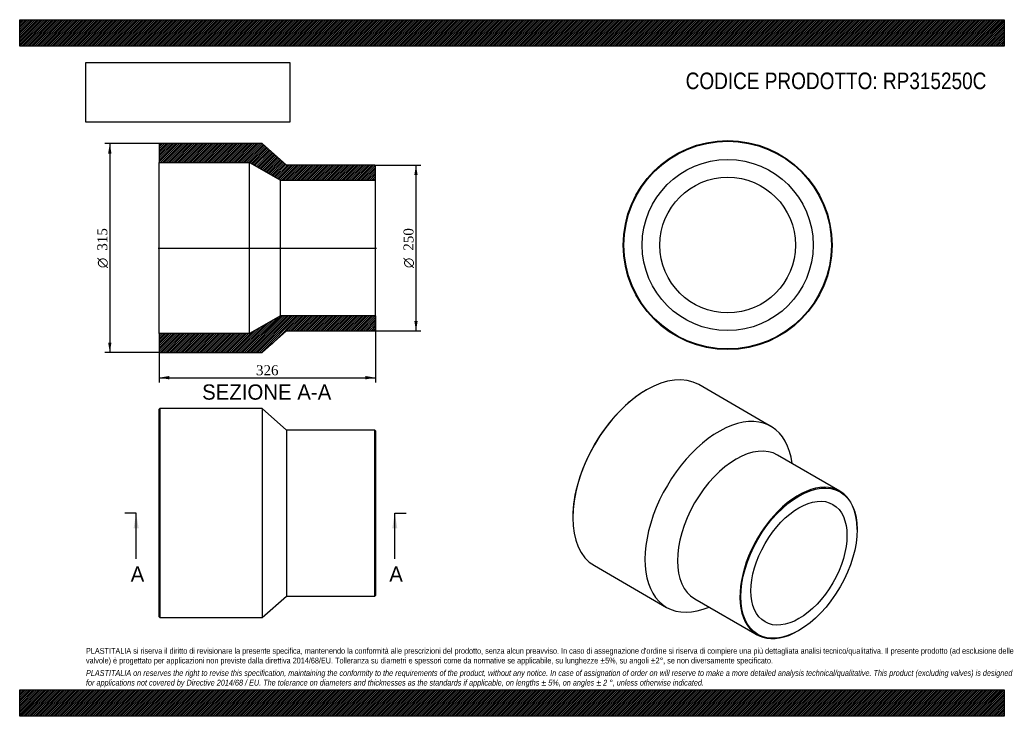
# Model space of a CAD drawing. Header units: millimetres. Extents: x 0 to 1485, y 0 to 1050.
import ezdxf
from ezdxf.enums import TextEntityAlignment as Align
from ezdxf.lldxf.tags import DXFTag

# ---------------------------------------------------------------- set-up
doc = ezdxf.new("R2010")
doc.units = ezdxf.units.MM
doc.header["$LTSCALE"] = 5
for name, color, linetype in [('Default', 7, 'Continuous'), ('DV4_Default', 7, 'Continuous'), ('RP315250C', 7, 'Continuous')]:
    doc.layers.add(name, color=color, linetype=linetype)
doc.styles.add('SEACAD_Solid_Edge_ANSI', font='seans.ttf')
doc.styles.add('SEACAD_Solid_Edge_ANSI1_Symbols', font='semeca1.ttf')
doc.styles.add('SEACAD_Times_New_Roman', font='times.ttf')
tags = doc.linetypes.add('CENTER2', pattern=[28.575, 19.05, -3.175, 3.175, -3.175]).pattern_tags.tags
tags[10:11] = [DXFTag(74, 4), DXFTag(75, 0), DXFTag(340, '0'), DXFTag(46, 0.0), DXFTag(50, 0.0), DXFTag(44, 0.0), DXFTag(45, 0.0)]
tags[8:9] = [DXFTag(74, 4), DXFTag(75, 0), DXFTag(340, '0'), DXFTag(46, 0.0), DXFTag(50, 0.0), DXFTag(44, 0.0), DXFTag(45, 0.0)]
tags[6:7] = [DXFTag(74, 4), DXFTag(75, 0), DXFTag(340, '0'), DXFTag(46, 0.0), DXFTag(50, 0.0), DXFTag(44, 0.0), DXFTag(45, 0.0)]
tags[4:5] = [DXFTag(74, 4), DXFTag(75, 0), DXFTag(340, '0'), DXFTag(46, 0.0), DXFTag(50, 0.0), DXFTag(44, 0.0), DXFTag(45, 0.0)]
doc.dimstyles.new('ANSImm', dxfattribs={"dimtxt": 15, "dimasz": 15, "dimexe": 7.5, "dimexo": 0, "dimgap": 3.75, "dimtad": 1, "dimdsep": 46, "dimtxsty": 'SEACAD_Times_New_Roman', "dimblk1": '_SE_FILLED', "dimblk2": '_SE_FILLED', "dimsah": 1, "dimcen": 7.5, "dimazin": 0, "dimtfac": 0.85, "dimtdec": 3, "dimtofl": 0, "dimtmove": 0, "dimatfit": 3, "dimfxl": 1, "dimarcsym": 0})
picture_1 = doc.add_image_def('image1.jpg', size_in_pixel=(4302, 1260))

# ---------------------------------------------------------------- blocks, each defined once
blk = doc.blocks.new('SE')
at = {"layer": 'RP315250C', "color": 7, "linetype": 'Continuous'}
for p, q in [((211.5, 463.8), (210.5, 462.8)), ((210.5, 149.8), (210.5, 462.8)), ((211.5, 463.8), (211.5, 148.8)), ((365.5, 463.8), (211.5, 463.8)), ((365.5, 463.8), (365.5, 148.8)), ((402.5, 431.3), (365.5, 463.8)), ((402.5, 431.3), (402.5, 181.3)), ((535.5, 431.3), (402.5, 431.3)), ((535.5, 181.3), (535.5, 431.3)), ((536.5, 430.3), (535.5, 431.3)), ((536.5, 430.3), (536.5, 182.3)), ((365.5, 148.8), (402.5, 181.3)), ((402.5, 181.3), (535.5, 181.3)), ((535.5, 181.3), (536.5, 182.3)), ((210.5, 149.8), (211.5, 148.8)), ((211.5, 148.8), (365.5, 148.8))]:
    blk.add_line(p, q, dxfattribs=at)
blk = doc.blocks.new('SE1')
at = {"layer": 'RP315250C', "color": 7, "linetype": 'Continuous'}
for p, q in [((945.5, 492.1), (944.8, 491.7)), ((1133.1, 437), (1024.2, 499.9)), ((1237.1, 339.4), (1143, 393.7)), ((834.1, 300), (834.1, 299.2)), ((1263, 281.4), (1263, 282.2)), ((866.7, 227.1), (975.6, 164.2)), ((1018, 177.2), (1112.1, 122.9)), ((1174.6, 129.1), (1175.3, 129.5))]:
    blk.add_line(p, q, dxfattribs=at)
for centre, major_axis, start_param, end_param in [((945.5, 363.5), (-78.8, -136.4), 3.141593, 6.283185), ((944.8, 363.9), (78.3, 135.5), 0.785398, 2.356195), ((1054.4, 300.6), (-78.8, -136.4), 2.487583, 6.283185), ((1080.5, 285.5), (-62.5, -108.3), 3.141593, 6.283185), ((1174.6, 231.2), (62.5, 108.3), 0, 3.926991), ((1174.6, 231.2), (62.5, 108.3), 5.497787, 6.283185), ((1054.4, 300.6), (-78.8, -136.4), 0, 0.65401)]:
    blk.add_ellipse(centre, major_axis=major_axis, ratio=0.57735, start_param=start_param, end_param=end_param, dxfattribs=at)
for major_axis in [(-62, -107.4), (-51.2, -88.6)]:
    blk.add_ellipse((1175.3, 230.8), major_axis=major_axis, ratio=0.57735, dxfattribs=at)
blk = doc.blocks.new('SE2')
at = {"layer": 'RP315250C', "color": 7, "linetype": 'Continuous'}
for radius in [157.5, 156.5, 128.9, 102.3]:
    blk.add_circle((1067.8, 710.3), radius, dxfattribs=at)
blk = doc.blocks.new('SE4')
at = {"color": 7, "linetype": 'Continuous', "style": 'SEACAD_Solid_Edge_ANSI'}
blk.add_text('A', height=23, dxfattribs=at).set_placement((167.4, 225.8), align=Align.TOP_LEFT)
blk = doc.blocks.new('SE5')
at = {"color": 7, "linetype": 'Continuous', "style": 'SEACAD_Solid_Edge_ANSI'}
blk.add_text('A', height=23, dxfattribs=at).set_placement((557.4, 225.8), align=Align.TOP_LEFT)
blk = doc.blocks.new('SEANNOT_GROUP')
at = {"linetype": 'Continuous'}
blk.add_hatch(color=7, dxfattribs=at).paths.add_polyline_path([(179.5, 283.3), (175.6, 306.3), (171.8, 283.3)])
at = {"color": 7, "linetype": 'Continuous'}
blk.add_lwpolyline([(175.6, 237.3), (175.6, 306.3)], dxfattribs=at)
blk = doc.blocks.new('SEANNOT_GROUP1')
at = {"linetype": 'Continuous'}
blk.add_hatch(color=7, dxfattribs=at).paths.add_polyline_path([(569.6, 283.3), (565.7, 306.3), (561.9, 283.3)])
at = {"color": 7, "linetype": 'Continuous'}
blk.add_lwpolyline([(565.7, 237.3), (565.7, 306.3)], dxfattribs=at)
blk = doc.blocks.new('SE3')
at = {"layer": 'Default', "color": 7, "linetype": 'CENTER2'}
for p, q in [((175.6, 306.3), (158.4, 306.3)), ((565.7, 306.3), (583, 306.3))]:
    blk.add_line(p, q, dxfattribs=at)
at = {"layer": 'Default', "color": 7, "linetype": 'CENTER2', "const_width": 0.0001}
blk.add_lwpolyline([(175.6, 306.3), (565.7, 306.3)], dxfattribs=at)
at = {"layer": 'Default'}
for name in ['SEANNOT_GROUP', 'SEANNOT_GROUP1', 'SE4', 'SE5']:
    blk.add_blockref(name, (0, 0), dxfattribs=at)
blk = doc.blocks.new('SE6')
at = {"layer": 'RP315250C', "linetype": 'Continuous'}
h = blk.add_hatch(dxfattribs=at)
h.set_pattern_fill('LINE', scale=0.629921, angle=45, style=0)
h.paths.add_polyline_path([(402.5, 830.8), (365.5, 863.3), (211.5, 863.3), (210.5, 862.3), (210.5, 834.7), (346.5, 834.7), (393.5, 808.1), (536.5, 808.1), (536.5, 829.8), (535.5, 830.8)])
h = blk.add_hatch(dxfattribs=at)
h.set_pattern_fill('LINE', scale=0.62992, angle=45, style=0)
h.paths.add_polyline_path([(365.5, 548.3), (402.5, 580.8), (535.5, 580.8), (536.5, 581.8), (536.5, 603.5), (393.5, 603.5), (346.5, 576.9), (210.5, 576.9), (210.5, 549.3), (211.5, 548.3)])
at = {"layer": 'DV4_Default', "color": 7, "linetype": 'CENTER2'}
blk.add_line((208.7, 705.8), (538.2, 705.8), dxfattribs=at)
at = {"layer": 'RP315250C', "color": 7, "linetype": 'Continuous'}
for p, q in [((210.5, 862.3), (211.5, 863.3)), ((210.5, 862.3), (210.5, 834.7)), ((365.5, 863.3), (211.5, 863.3)), ((402.5, 830.8), (365.5, 863.3)), ((210.5, 576.9), (210.5, 834.7)), ((210.5, 834.7), (346.5, 834.7)), ((346.5, 576.9), (346.5, 834.7)), ((346.5, 834.7), (393.5, 808.1)), ((535.5, 830.8), (402.5, 830.8)), ((535.5, 830.8), (536.5, 829.8)), ((536.5, 808.1), (536.5, 829.8)), ((393.5, 603.5), (393.5, 808.1)), ((393.5, 808.1), (536.5, 808.1)), ((536.5, 603.5), (536.5, 808.1)), ((393.5, 603.5), (346.5, 576.9)), ((536.5, 603.5), (393.5, 603.5)), ((536.5, 581.8), (536.5, 603.5)), ((365.5, 548.3), (402.5, 580.8)), ((402.5, 580.8), (535.5, 580.8)), ((536.5, 581.8), (535.5, 580.8)), ((346.5, 576.9), (210.5, 576.9)), ((210.5, 576.9), (210.5, 549.3)), ((211.5, 548.3), (210.5, 549.3)), ((211.5, 548.3), (365.5, 548.3))]:
    blk.add_line(p, q, dxfattribs=at)
blk = doc.blocks.new('GDimGGroup')
at = {"layer": 'Default', "linetype": 'Continuous'}
for points in [[(133.4, 848.3), (138.4, 848.3), (135.9, 863.3)], [(133.4, 563.3), (135.9, 548.3), (138.4, 563.3)]]:
    blk.add_hatch(color=7, dxfattribs=at).paths.add_polyline_path(points)
at = {"layer": 'Default', "color": 7, "linetype": 'Continuous'}
for p, q in [((211.5, 863.3), (128.4, 863.3)), ((135.9, 863.3), (135.9, 548.3)), ((211.5, 548.3), (128.4, 548.3))]:
    blk.add_line(p, q, dxfattribs=at)
for s, style, p in [('315', 'SEACAD_Times_New_Roman', (117.1, 701.8)), ('O', 'SEACAD_Solid_Edge_ANSI1_Symbols', (117.1, 675.6))]:
    blk.add_text(s, height=15, rotation=90, dxfattribs=dict(at, style=style)).set_placement(p, align=Align.TOP_LEFT)
blk = doc.blocks.new('GDimGGroup1')
at = {"layer": 'Default', "linetype": 'Continuous'}
for points in [[(600.2, 815.8), (597.7, 830.8), (595.2, 815.8)], [(600.2, 595.8), (595.2, 595.8), (597.7, 580.8)]]:
    blk.add_hatch(color=7, dxfattribs=at).paths.add_polyline_path(points)
at = {"layer": 'Default', "color": 7, "linetype": 'Continuous'}
for p, q in [((535.5, 830.8), (605.2, 830.8)), ((597.7, 830.8), (597.7, 580.8)), ((535.5, 580.8), (605.2, 580.8))]:
    blk.add_line(p, q, dxfattribs=at)
for s, style, p in [('250', 'SEACAD_Times_New_Roman', (578.9, 701.8)), ('O', 'SEACAD_Solid_Edge_ANSI1_Symbols', (578.9, 675.6))]:
    blk.add_text(s, height=15, rotation=90, dxfattribs=dict(at, style=style)).set_placement(p, align=Align.TOP_LEFT)
blk = doc.blocks.new('DMBLK219')
at = {"layer": 'Default', "linetype": 'Continuous'}
for points in [[(225.5, 507.9), (225.5, 512.9), (210.5, 510.4)], [(521.5, 507.9), (536.5, 510.4), (521.5, 512.9)]]:
    blk.add_hatch(color=7, dxfattribs=at).paths.add_polyline_path(points)
at = {"layer": 'Default', "color": 7, "linetype": 'Continuous'}
for p, q in [((536.5, 603.5), (536.5, 502.9)), ((210.5, 576.9), (210.5, 502.9)), ((210.5, 510.4), (536.5, 510.4))]:
    blk.add_line(p, q, dxfattribs=at)
at = {"layer": 'Default', "color": 7, "linetype": 'Continuous', "style": 'SEACAD_Times_New_Roman'}
blk.add_text('326', height=15, dxfattribs=at).set_placement((356.4, 529.1), align=Align.TOP_LEFT)
blk = doc.blocks.new('_SE_FILLED')
at = {"color": 0}
blk.add_line((0, 0), (-1, 0), dxfattribs=at)
blk.add_solid([(0, 0), (-1, -0.1665), (-1, 0.1665), (0, 0)], dxfattribs=at)

msp = doc.modelspace()

# ---------------------------------------------------------------- hatches: boundary and pattern name
at = {"layer": 'Default', "linetype": 'Continuous'}
h = msp.add_hatch(dxfattribs=at)
h.set_pattern_fill('LINE', scale=0.629921, angle=45, style=0)
h.paths.add_polyline_path([(1485, 1010), (1485, 1050), (0, 1050), (0, 1010)])
for points in [[(1485, 1010), (1485, 1050), (0, 1050), (0, 1010)], [(1485, 0), (1485, 40), (0, 40), (0, 0)]]:
    msp.add_hatch(color=7, dxfattribs=at).paths.add_polyline_path(points)
h = msp.add_hatch(dxfattribs=at)
h.set_pattern_fill('LINE', scale=0.629921, angle=45, style=0)
h.paths.add_polyline_path([(1485, 0), (1485, 40), (0, 40), (0, 0)])

# ---------------------------------------------------------------- linework, layer by layer
at = {"layer": 'Default', "color": 7, "linetype": 'Continuous'}
for p, q in [((0, 1050), (1485, 1050)), ((0, 1010), (0, 1050)), ((1485, 1050), (1485, 1010)), ((1485, 1010), (0, 1010)), ((0, 40), (1485, 40)), ((0, 0), (0, 40)), ((1485, 40), (1485, 0)), ((1485, 0), (0, 0))]:
    msp.add_line(p, q, dxfattribs=at)

# ---------------------------------------------------------------- block references
at = {"layer": 'Default'}
for name in ['GDimGGroup', 'SE6', 'SE2', 'GDimGGroup1', 'SE1', 'SE', 'SE3']:
    msp.add_blockref(name, (0, 0), dxfattribs=at)

# ---------------------------------------------------------------- texts
at = {"layer": 'Default', "color": 7, "linetype": 'Continuous', "style": 'SEACAD_Solid_Edge_ANSI'}
msp.add_text('SEZIONE A-A', height=23, dxfattribs=at).set_placement((275.147, 500.262), align=Align.TOP_LEFT)
at = {"layer": 'Default', "attachment_point": 1}
for s, insert, char_height, width in [('{\\fArial Narrow|b0||i0||c0|p34;\\C7;\\H25.;\\W1.;CODICE PRODOTTO: RP315250C}', (1004.444, 970.318), 25, 455.07391), ("{\\fArial Narrow|b0||i0||c0|p34;\\C7;\\H8.75;\\W1.;PLASTITALIA si riserva il diritto di revisionare la presente specifica, mantenendo la conformità alle prescrizioni del prodotto, senza alcun preavviso. In caso di assegnazione d'ordine si riserva di compiere una più dettagliata analisi tecnico/qualitativa. Il presente prodotto (ad esclusione delle \\P}{\\fArial Narrow|b0||i0||c0|p34;\\C7;\\H8.75;\\W1.;valvole) è progettato per applicazioni non previste dalla direttiva 2014/68/EU. Tolleranza su diametri e spessori come da normative se applicabile, su lunghezze ±5%, su angoli ±2°, se non diversamente specificato.\\P}{\\fArial Narrow|b0||i0||c0|p34;\\C7;\\H2.5;\\W1.;   \\P}{\\fArial Narrow|b0||i1||c0|p34;\\C7;\\H8.75;\\W1.;PLASTITALIA on reserves the right to revise this specification, maintaining the conformity to the requirements of the product, without any notice. In case of assignation of order on will reserve to make a more detailed analysis technical/qualitative. This product (excluding valves) is designed \\P}{\\fArial Narrow|b0||i1||c0|p34;\\C7;\\H8.75;\\W1.;for applications not covered by Directive 2014/68 / EU. The tolerance on diameters and thicknesses as the standards if applicable, on lengths ± 5%, on angles ± 2 °, unless otherwise indicated.\\P}", (100, 103.012), 8.75, 1285)]:
    msp.add_mtext(s, dxfattribs=dict(at, insert=insert, char_height=char_height, width=width))

# ---------------------------------------------------------------- dimensions: what is measured, and where the dimension line sits
at = {"layer": 'Default', "color": 7, "linetype": 'Continuous'}
dim = msp.add_linear_dim(base=(536.47, 510.35), p1=(210.47, 576.862), p2=(536.47, 603.462), text='\\A1;<>', dimstyle='ANSImm', dxfattribs=at)
dim.commit()
dim.dimension.update_dxf_attribs({"geometry": 'DMBLK219', "text_midpoint": (373.47, 510.35), "dimtype": 160})

# ---------------------------------------------------------------- pictures from other files: only their frames are drawn
image = msp.add_image(picture_1, insert=(100, 895.516), size_in_units=(307.286, 90))
image.dxf.flags = 7

doc.saveas('drawing.dxf')
